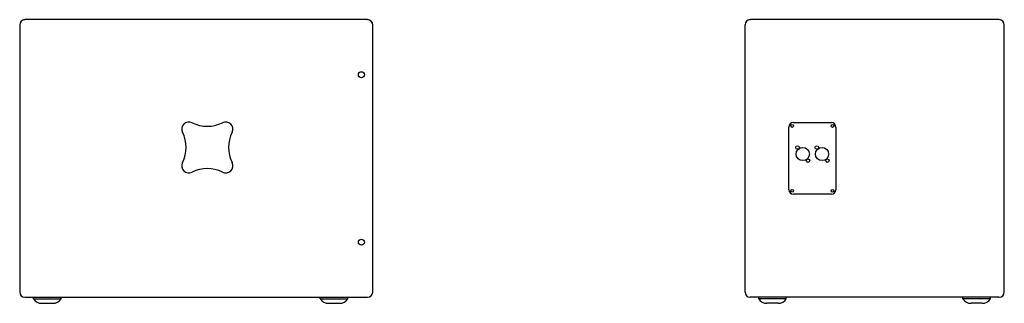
# Model space of a CAD drawing. Extents: x -12 to 2974, y -397 to 1816.
# Tile 5 of 5: x 1190 to 2974, y 416 to 931. Entities that reach past the tile are written whole.
import ezdxf

# ---------------------------------------------------------------- set-up
doc = ezdxf.new("R2010")
doc.units = 0
doc.layers.add('KF_SW_115E_REAR', color=7, linetype='CONTINUOUS')
doc.layers.add('KF_SW_115E_SIDE', color=7, linetype='CONTINUOUS')

# ---------------------------------------------------------------- blocks, each defined once
blk = doc.blocks.new('K_F_SW_115E_SIDE')
at = {"layer": 'KF_SW_115E_SIDE'}
for p, q in [((310.5, 0), (-310.5, 0)), ((310.5, 0), (310.7, 0)), ((-320, -9.5), (-320, -9.4)), ((-320, -9.5), (-320, -494.5)), ((-310.6, 0), (-310.5, 0)), ((320, -9.5), (320, -9.4)), ((320, -494.5), (320, -9.5)), ((-310.5, -504), (310.5, -504))]:
    blk.add_line(p, q, dxfattribs=at)
at = {"layer": 'KF_SW_115E_SIDE', "color": 7, "linetype": 'CONTINUOUS'}
for p, q in [((-295, -507), (-295, -504)), ((-295, -507), (-271.6, -507)), ((-280, -515), (-260, -515)), ((-271.6, -507), (-245, -507)), ((-245, -507), (-245, -504)), ((225, -507), (225, -504)), ((225, -507), (248.4, -507)), ((240, -515), (260, -515)), ((248.4, -507), (275, -507)), ((275, -507), (275, -504))]:
    blk.add_line(p, q, dxfattribs=at)
at = {"layer": 'KF_SW_115E_SIDE'}
for centre in [(299.5, -100), (299.5, -404)]:
    blk.add_circle(centre, 5.5, dxfattribs=at)
for centre, radius, start, end in [((-310.5, -9.5), 9.5, 90, 180), ((310.7, -9.4), 9.35, 0, 90), ((-310.6, -9.4), 9.35, 90, 180), ((310.5, -9.5), 9.5, 0, 90), ((-13.3, -198.7), 13, 63.644, 206.356), ((20, -131.5), 62, 243.644, 296.356), ((53.3, -198.7), 13, 333.644, 116.356), ((-80.5, -232), 62, 333.644, 26.356), ((120.5, -232), 62, 153.644, 206.356), ((-13.3, -265.3), 13, 153.644, 296.356), ((53.3, -265.3), 13, 243.644, 26.356), ((20, -332.5), 62, 63.644, 116.356), ((-310.5, -494.5), 9.5, 180, 270), ((310.5, -494.5), 9.5, 270, 0)]:
    blk.add_arc(centre, radius, start, end, dxfattribs=at)
at = {"layer": 'KF_SW_115E_SIDE', "color": 7, "linetype": 'CONTINUOUS'}
for centre, start, end in [((-280, -497), 213.749, 270), ((-260, -497), 270, 326.251), ((240, -497), 213.749, 270), ((260, -497), 270, 326.251)]:
    blk.add_arc(centre, 18, start, end, dxfattribs=at)
blk = doc.blocks.new('K_F_SW_115E_REAR')
at = {"layer": 'KF_SW_115E_REAR'}
for p, q in [((-225.5, 0), (-225, 0)), ((225, 0), (-225, 0)), ((225.5, 0), (225, 0)), ((-235, -494.5), (-235, -9.5)), ((235, -494.5), (235, -9.5)), ((-225, -504), (-225.5, -504)), ((225, -504), (-225, -504)), ((-210.3, -507), (-210.3, -504)), ((-160.3, -507), (-210.3, -507)), ((-175.2, -515), (-195.3, -515)), ((-195.3, -515), (-195.3, -515)), ((-160.3, -507), (-160.3, -504)), ((159.7, -507), (159.7, -504)), ((209.7, -507), (159.7, -507)), ((194.8, -515), (174.7, -515)), ((174.7, -515), (174.7, -515)), ((209.7, -507), (209.7, -504)), ((225, -504), (225.5, -504))]:
    blk.add_line(p, q, dxfattribs=at)
at = {"layer": 'KF_SW_115E_REAR', "color": 7, "linetype": 'CONTINUOUS'}
for p, q in [((-155.5, -309), (-155.5, -195)), ((-147.5, -187), (-78.5, -187)), ((-70.5, -195), (-70.5, -309)), ((-78.5, -317), (-147.5, -317))]:
    blk.add_line(p, q, dxfattribs=at)
for centre, radius in [((-149.5, -193), 2.5), ((-76.5, -193), 2.5), ((-140, -232), 3.16), ((-130.5, -244), 12), ((-105, -232), 3.16), ((-95.5, -244), 12), ((-121, -256), 3.16), ((-86, -256), 3.16), ((-149.5, -311), 2.5), ((-76.5, -311), 2.5)]:
    blk.add_circle(centre, radius, dxfattribs=at)
at = {"layer": 'KF_SW_115E_REAR'}
for centre, radius, start, end in [((-225.5, -9.5), 9.5, 90, 180), ((225.5, -9.5), 9.5, 0, 90), ((-225.5, -494.5), 9.5, 180, 270), ((225.5, -494.5), 9.5, 270, 0), ((-195.3, -497), 18, 213.749, 270), ((-175.2, -497), 18, 270, 326.251), ((174.7, -497), 18, 213.749, 270), ((194.8, -497), 18, 270, 326.251)]:
    blk.add_arc(centre, radius, start, end, dxfattribs=at)
at = {"layer": 'KF_SW_115E_REAR', "color": 7, "linetype": 'CONTINUOUS'}
for centre, start, end in [((-147.5, -195), 90, 180), ((-78.5, -195), 0, 90), ((-147.5, -309), 180, 270), ((-78.5, -309), 270, 360)]:
    blk.add_arc(centre, 8, start, end, dxfattribs=at)

msp = doc.modelspace()

# ---------------------------------------------------------------- block references
at = {"layer": 'KF_SW_115E_REAR'}
msp.add_blockref('K_F_SW_115E_REAR', (2739.5, 931), dxfattribs=at)
at = {"layer": 'KF_SW_115E_SIDE'}
msp.add_blockref('K_F_SW_115E_SIDE', (1509.5, 931), dxfattribs=at)

doc.saveas('drawing.dxf')
